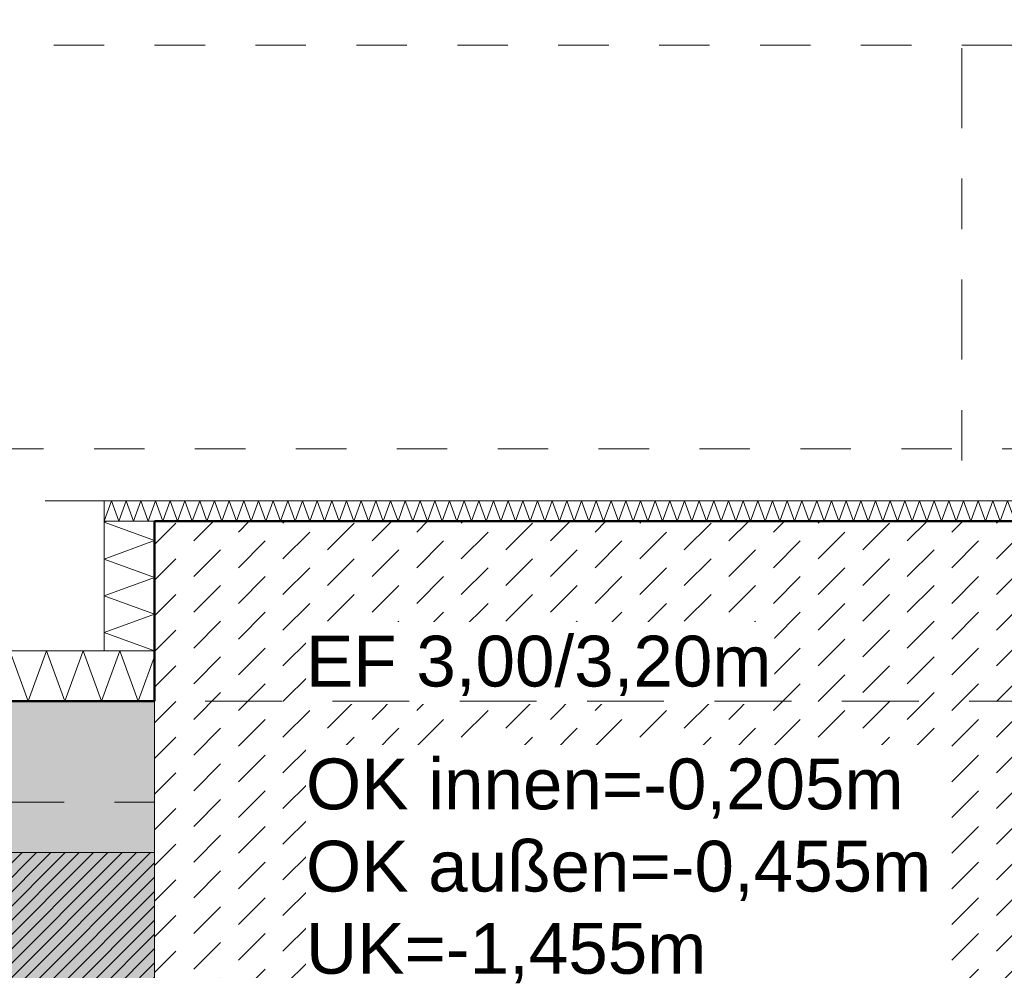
# Model space of a CAD drawing. Header units: metres. Extents: x -273 to 6, y -183 to 13.
# Tile 147 of 256: x -124.09 to -122.14, y -0.78 to 1.1. Entities that reach past the tile are written whole.
import ezdxf

# ---------------------------------------------------------------- set-up
doc = ezdxf.new("R2010")
doc.units = ezdxf.units.M
doc.header["$LTSCALE"] = 0.05
doc.header["$PDMODE"] = 1
doc.header["$PDSIZE"] = -2
for name, pattern in [('ISO-02 Strichlinie', [3.81, 3.048, -0.762]), ('ISO-03 Gestrichelt mit Abstand-3', [1.524, 0.6096, -0.9144]), ('Linienart-53', [5.291531, 3.175, -1.058062, 0.352704, -0.705764]), ('Linienart-Gestrichelt mit Abstand', [6, 4, -2])]:
    doc.linetypes.add(name, pattern=pattern)
doc.layers.get('0').update_dxf_attribs({"lineweight": 25})
for name, color, linetype, lineweight, true_color in [('00 -Bauelemente -Beton unbewehrt', 7, 'Continuous', 9, 0xf7e06e), ('00 -Bauelemente -Dämmung innen', 7, 'Continuous', 9, 0xff7fe6), ('30 -32 Gründung- 2 Flachgründungen u. Bodenplatten', 7, 'Continuous', 9, 0xff6633), ('30 -32 Gründung-4 Frostschürze', 7, 'Continuous', 9, 0x66aaff), ('70 -72 Beschriftung- 1 Beschriftung allgemein', 7, 'Continuous', 9, 0xff6633), ('70 -76 Bemaßung- 2 Allgemein', 7, 'Continuous', 5, 0x6666cc)]:
    doc.layers.add(name, color=color, linetype=linetype, lineweight=lineweight, true_color=true_color)
for name, color, linetype, lineweight in [('30 -35 Decken- 2 Beläge- Dämmung', 7, 'Continuous', 9), ('70 -71 Achsen- 1 Gebäudeachsen', 7, 'Linienart-53', 18), ('Keine', 7, 'Continuous', 9)]:
    doc.layers.add(name, color=color, linetype=linetype, lineweight=lineweight)
doc.styles.add('Arial', font='arial.ttf')
doc.dimstyles.new('k+k_klein', dxfattribs={"dimtxt": 0.100689, "dimasz": 0.05302, "dimexe": 0.05, "dimexo": 0.15, "dimgap": 0.005, "dimtad": 1, "dimdec": 3, "dimtxsty": 'Arial', "dimblk": 'VW_SLASH-2', "dimblk1": 'VW_SLASH-2', "dimblk2": 'VW_SLASH-2', "dimcen": 0, "dimdle": 0.025, "dimadec": 3, "dimazin": 0, "dimtfac": 0.75, "dimtdec": 3, "dimtix": 1, "dimtmove": 0, "dimatfit": 0, "dimldrblk": 'VW_FILLEDARROW', "dimfxl": 0.1, "dimfxlon": 1, "dimfrac": 2, "dimtolj": 1, "dimarcsym": 0})

# ---------------------------------------------------------------- blocks, each defined once
blk = doc.blocks.new('_Achsen (3D)')
at = {"layer": '70 -71 Achsen- 1 Gebäudeachsen', "transparency": 33554687}
for p, q in [((-122.221, 3.8), (-122.221, -46.172)), ((-179.668, -0.447), (3.826, -0.447))]:
    blk.add_line(p, q, dxfattribs=at)
blk = doc.blocks.new('Gruppe-164')
at = {"color": 255, "linetype": 'Continuous', "lineweight": 5}
blk.add_wipeout([(-128.221, -0.247), (-123.821, -0.247), (-123.821, -0.147), (-128.221, -0.147)], dxfattribs=at).dxf.layer = '00 -Bauelemente -Dämmung innen'
blk = doc.blocks.new('Gruppe-165')
at = {"layer": '00 -Bauelemente -Dämmung innen', "color": 7, "transparency": 33554687, "flags": 128}
blk.add_lwpolyline([(-124.1081, -0.147), (-124.0717, -0.247), (-124.0353, -0.147), (-123.9989, -0.247), (-123.9625, -0.147), (-123.9262, -0.247), (-123.8898, -0.147), (-123.8534, -0.247), (-123.821, -0.1581)], dxfattribs=at)
blk = doc.blocks.new('Gruppe-167')
at = {"layer": '00 -Bauelemente -Dämmung innen', "color": 7, "linetype": 'Continuous', "lineweight": 9, "transparency": 33554687}
blk.add_line((-123.821, -0.247), (-123.821, -0.147), dxfattribs=at)
blk = doc.blocks.new('Gruppe-168')
at = {"color": 7, "transparency": 33554687}
blk.add_blockref('Gruppe-167', (0, 0), dxfattribs=at)
blk = doc.blocks.new('Gruppe-169')
at = {"layer": '00 -Bauelemente -Dämmung innen', "color": 7, "linetype": 'Continuous', "lineweight": 9, "transparency": 33554687}
blk.add_line((-123.821, -0.147), (-128.221, -0.147), dxfattribs=at)
blk = doc.blocks.new('Gruppe-170')
at = {"layer": '00 -Bauelemente -Dämmung innen', "color": 7, "linetype": 'Continuous', "lineweight": 9, "transparency": 33554687}
blk.add_line((-128.221, -0.247), (-123.821, -0.247), dxfattribs=at)
blk = doc.blocks.new('Gruppe-171')
at = {"color": 7, "transparency": 33554687}
for name in ['Gruppe-169', 'Gruppe-170']:
    blk.add_blockref(name, (0, 0), dxfattribs=at)
blk = doc.blocks.new('Gruppe-172')
at = {"layer": '00 -Bauelemente -Dämmung innen', "color": 7}
blk.add_blockref('Gruppe-164', (0, 0), dxfattribs=at)
at = {"color": 7, "transparency": 33554687}
for name in ['Gruppe-168', 'Gruppe-171']:
    blk.add_blockref(name, (0, 0), dxfattribs=at)
at = {"layer": '00 -Bauelemente -Dämmung innen', "color": 7, "transparency": 33554687}
blk.add_blockref('Gruppe-165', (0, 0), dxfattribs=at)
blk = doc.blocks.new('Gruppe-173')
at = {"layer": '00 -Bauelemente -Dämmung innen', "color": 7, "transparency": 33554687}
blk.add_blockref('Gruppe-172', (0, 0), dxfattribs=at)
at = {"layer": '00 -Bauelemente -Dämmung innen', "color": 0, "flags": 1}
for tag in ['prm0_value', 'prm1_value', 'prm2_value', 'prm3_value', 'prm4_value', 'prm5_value', 'prm6_value', 'IFC_UUID', 'instanceID', 'prm0_name', 'prm0_type', 'prm1_name', 'prm1_type', 'prm2_name', 'prm2_type', 'prm3_name', 'prm3_type', 'prm4_name', 'prm4_type', 'prm5_name', 'prm5_type', 'prm6_name', 'prm6_type']:
    blk.add_attdef(tag, (-128.221, -0.247), '', height=0.00018, dxfattribs=at)
blk = doc.blocks.new('Gruppe-864')
at = {"color": 255, "linetype": 'Continuous', "lineweight": 5}
blk.add_wipeout([(-123.821, -0.147), (-123.821, 0.1099), (-123.921, 0.1099), (-123.921, -0.147)], dxfattribs=at).dxf.layer = '00 -Bauelemente -Dämmung innen'
blk = doc.blocks.new('Gruppe-865')
at = {"layer": '00 -Bauelemente -Dämmung innen', "color": 7, "transparency": 33554687, "flags": 128}
blk.add_lwpolyline([(-123.821, -0.147), (-123.921, -0.1106), (-123.821, -0.0742), (-123.921, -0.0379), (-123.821, -0.0015), (-123.921, 0.0349), (-123.821, 0.0713), (-123.921, 0.1077), (-123.9151, 0.1099)], dxfattribs=at)
blk = doc.blocks.new('Gruppe-866')
at = {"layer": '00 -Bauelemente -Dämmung innen', "color": 7, "linetype": 'Continuous', "lineweight": 9, "transparency": 33554687}
blk.add_line((-123.921, -0.147), (-123.821, -0.147), dxfattribs=at)
blk = doc.blocks.new('Gruppe-867')
at = {"layer": '00 -Bauelemente -Dämmung innen', "color": 7, "linetype": 'Continuous', "lineweight": 9, "transparency": 33554687}
blk.add_line((-123.821, 0.1099), (-123.921, 0.1099), dxfattribs=at)
blk = doc.blocks.new('Gruppe-868')
at = {"color": 7, "transparency": 33554687}
for name in ['Gruppe-867', 'Gruppe-866']:
    blk.add_blockref(name, (0, 0), dxfattribs=at)
blk = doc.blocks.new('Gruppe-869')
at = {"layer": '00 -Bauelemente -Dämmung innen', "color": 7, "linetype": 'Continuous', "lineweight": 9, "transparency": 33554687}
blk.add_line((-123.921, 0.1099), (-123.921, -0.147), dxfattribs=at)
blk = doc.blocks.new('Gruppe-870')
at = {"layer": '00 -Bauelemente -Dämmung innen', "color": 7, "linetype": 'Continuous', "lineweight": 9, "transparency": 33554687}
blk.add_line((-123.821, -0.147), (-123.821, 0.1099), dxfattribs=at)
blk = doc.blocks.new('Gruppe-871')
at = {"color": 7, "transparency": 33554687}
for name in ['Gruppe-869', 'Gruppe-870']:
    blk.add_blockref(name, (0, 0), dxfattribs=at)
blk = doc.blocks.new('Gruppe-872')
at = {"layer": '00 -Bauelemente -Dämmung innen', "color": 7}
blk.add_blockref('Gruppe-864', (0, 0), dxfattribs=at)
at = {"color": 7, "transparency": 33554687}
for name in ['Gruppe-868', 'Gruppe-871']:
    blk.add_blockref(name, (0, 0), dxfattribs=at)
at = {"layer": '00 -Bauelemente -Dämmung innen', "color": 7, "transparency": 33554687}
blk.add_blockref('Gruppe-865', (0, 0), dxfattribs=at)
blk = doc.blocks.new('Gruppe-873')
at = {"layer": '00 -Bauelemente -Dämmung innen', "color": 7, "transparency": 33554687}
blk.add_blockref('Gruppe-872', (0, 0), dxfattribs=at)
at = {"layer": '00 -Bauelemente -Dämmung innen', "color": 0, "flags": 1}
for tag in ['prm0_value', 'prm1_value', 'prm2_value', 'prm3_value', 'prm4_value', 'prm5_value', 'prm6_value', 'IFC_UUID', 'instanceID', 'prm0_name', 'prm0_type', 'prm1_name', 'prm1_type', 'prm2_name', 'prm2_type', 'prm3_name', 'prm3_type', 'prm4_name', 'prm4_type', 'prm5_name', 'prm5_type', 'prm6_name', 'prm6_type']:
    blk.add_attdef(tag, (-123.921, -0.147), '', height=0.00018, dxfattribs=at)
blk = doc.blocks.new('Gruppe-874')
at = {"color": 255, "linetype": 'Continuous', "lineweight": 5}
blk.add_wipeout([(-123.921, 0.1099), (-120.621, 0.1099), (-120.621, 0.1499), (-123.921, 0.1499)], dxfattribs=at).dxf.layer = '00 -Bauelemente -Dämmung innen'
blk = doc.blocks.new('Gruppe-875')
at = {"layer": '00 -Bauelemente -Dämmung innen', "color": 7, "transparency": 33554687, "flags": 128}
blk.add_lwpolyline([(-123.921, 0.1099), (-123.9064, 0.1499), (-123.8919, 0.1099), (-123.8773, 0.1499), (-123.8628, 0.1099), (-123.8482, 0.1499), (-123.8336, 0.1099), (-123.8191, 0.1499), (-123.8045, 0.1099), (-123.79, 0.1499), (-123.7754, 0.1099), (-123.7609, 0.1499), (-123.7463, 0.1099), (-123.7317, 0.1499), (-123.7172, 0.1099), (-123.7026, 0.1499), (-123.6881, 0.1099), (-123.6735, 0.1499), (-123.6589, 0.1099), (-123.6444, 0.1499), (-123.6298, 0.1099), (-123.6153, 0.1499), (-123.6007, 0.1099), (-123.5861, 0.1499), (-123.5716, 0.1099), (-123.557, 0.1499), (-123.5425, 0.1099), (-123.5279, 0.1499), (-123.5134, 0.1099), (-123.4988, 0.1499), (-123.4842, 0.1099), (-123.4697, 0.1499), (-123.4551, 0.1099), (-123.4406, 0.1499), (-123.426, 0.1099), (-123.4114, 0.1499), (-123.3969, 0.1099), (-123.3823, 0.1499), (-123.3678, 0.1099), (-123.3532, 0.1499), (-123.3386, 0.1099), (-123.3241, 0.1499), (-123.3095, 0.1099), (-123.295, 0.1499), (-123.2804, 0.1099), (-123.2659, 0.1499), (-123.2513, 0.1099), (-123.2367, 0.1499), (-123.2222, 0.1099), (-123.2076, 0.1499), (-123.1931, 0.1099), (-123.1785, 0.1499), (-123.1639, 0.1099), (-123.1494, 0.1499), (-123.1348, 0.1099), (-123.1203, 0.1499), (-123.1057, 0.1099), (-123.0911, 0.1499), (-123.0766, 0.1099), (-123.062, 0.1499), (-123.0475, 0.1099), (-123.0329, 0.1499), (-123.0184, 0.1099), (-123.0038, 0.1499), (-122.9892, 0.1099), (-122.9747, 0.1499), (-122.9601, 0.1099), (-122.9456, 0.1499), (-122.931, 0.1099), (-122.9164, 0.1499), (-122.9019, 0.1099), (-122.8873, 0.1499), (-122.8728, 0.1099), (-122.8582, 0.1499), (-122.8436, 0.1099), (-122.8291, 0.1499), (-122.8145, 0.1099), (-122.8, 0.1499), (-122.7854, 0.1099), (-122.7709, 0.1499), (-122.7563, 0.1099), (-122.7417, 0.1499), (-122.7272, 0.1099), (-122.7126, 0.1499), (-122.6981, 0.1099), (-122.6835, 0.1499), (-122.6689, 0.1099), (-122.6544, 0.1499), (-122.6398, 0.1099), (-122.6253, 0.1499), (-122.6107, 0.1099), (-122.5961, 0.1499), (-122.5816, 0.1099), (-122.567, 0.1499), (-122.5525, 0.1099), (-122.5379, 0.1499), (-122.5234, 0.1099), (-122.5088, 0.1499), (-122.4942, 0.1099), (-122.4797, 0.1499), (-122.4651, 0.1099), (-122.4506, 0.1499), (-122.436, 0.1099), (-122.4214, 0.1499), (-122.4069, 0.1099), (-122.3923, 0.1499), (-122.3778, 0.1099), (-122.3632, 0.1499), (-122.3486, 0.1099), (-122.3341, 0.1499), (-122.3195, 0.1099), (-122.305, 0.1499), (-122.2904, 0.1099), (-122.2759, 0.1499), (-122.2613, 0.1099), (-122.2467, 0.1499), (-122.2322, 0.1099), (-122.2176, 0.1499), (-122.2031, 0.1099), (-122.1885, 0.1499), (-122.1739, 0.1099), (-122.1594, 0.1499), (-122.1448, 0.1099), (-122.1303, 0.1499), (-122.1157, 0.1099), (-122.1011, 0.1499), (-122.0866, 0.1099), (-122.072, 0.1499), (-122.0575, 0.1099), (-122.0429, 0.1499), (-122.0284, 0.1099), (-122.0138, 0.1499), (-121.9992, 0.1099), (-121.9847, 0.1499), (-121.9701, 0.1099), (-121.9556, 0.1499), (-121.941, 0.1099), (-121.9264, 0.1499), (-121.9119, 0.1099), (-121.8973, 0.1499), (-121.8828, 0.1099), (-121.8682, 0.1499), (-121.8536, 0.1099), (-121.8391, 0.1499), (-121.8245, 0.1099), (-121.81, 0.1499), (-121.7954, 0.1099), (-121.7809, 0.1499), (-121.7663, 0.1099), (-121.7517, 0.1499), (-121.7372, 0.1099), (-121.7226, 0.1499), (-121.7081, 0.1099), (-121.6935, 0.1499), (-121.6789, 0.1099), (-121.6644, 0.1499), (-121.6498, 0.1099), (-121.6353, 0.1499), (-121.6207, 0.1099), (-121.6061, 0.1499), (-121.5916, 0.1099), (-121.577, 0.1499), (-121.5625, 0.1099), (-121.5479, 0.1499), (-121.5334, 0.1099), (-121.5188, 0.1499), (-121.5042, 0.1099), (-121.4897, 0.1499), (-121.4751, 0.1099), (-121.4606, 0.1499), (-121.446, 0.1099), (-121.4314, 0.1499), (-121.4169, 0.1099), (-121.4023, 0.1499), (-121.3878, 0.1099), (-121.3732, 0.1499), (-121.3586, 0.1099), (-121.3441, 0.1499), (-121.3295, 0.1099), (-121.315, 0.1499), (-121.3004, 0.1099), (-121.2859, 0.1499), (-121.2713, 0.1099), (-121.2567, 0.1499), (-121.2422, 0.1099), (-121.2276, 0.1499), (-121.2131, 0.1099), (-121.1985, 0.1499), (-121.1839, 0.1099), (-121.1694, 0.1499), (-121.1548, 0.1099), (-121.1403, 0.1499), (-121.1257, 0.1099), (-121.1111, 0.1499), (-121.0966, 0.1099), (-121.082, 0.1499), (-121.0675, 0.1099), (-121.0529, 0.1499), (-121.0384, 0.1099), (-121.0238, 0.1499), (-121.0092, 0.1099), (-120.9947, 0.1499), (-120.9801, 0.1099), (-120.9656, 0.1499), (-120.951, 0.1099), (-120.9364, 0.1499), (-120.9219, 0.1099), (-120.9073, 0.1499), (-120.8928, 0.1099), (-120.8782, 0.1499), (-120.8636, 0.1099), (-120.8491, 0.1499), (-120.8345, 0.1099), (-120.82, 0.1499), (-120.8054, 0.1099), (-120.7909, 0.1499), (-120.7763, 0.1099), (-120.7617, 0.1499), (-120.7472, 0.1099), (-120.7326, 0.1499), (-120.7181, 0.1099), (-120.7035, 0.1499), (-120.6889, 0.1099), (-120.6744, 0.1499), (-120.6598, 0.1099), (-120.6453, 0.1499), (-120.6307, 0.1099), (-120.621, 0.1366)], dxfattribs=at)
blk = doc.blocks.new('Gruppe-876')
at = {"layer": '00 -Bauelemente -Dämmung innen', "color": 7, "linetype": 'Continuous', "lineweight": 9, "transparency": 33554687}
blk.add_line((-123.921, 0.1499), (-123.921, 0.1099), dxfattribs=at)
blk = doc.blocks.new('Gruppe-877')
at = {"layer": '00 -Bauelemente -Dämmung innen', "color": 7, "linetype": 'Continuous', "lineweight": 9, "transparency": 33554687}
blk.add_line((-120.621, 0.1099), (-120.621, 0.1499), dxfattribs=at)
blk = doc.blocks.new('Gruppe-878')
at = {"color": 7, "transparency": 33554687}
for name in ['Gruppe-876', 'Gruppe-877']:
    blk.add_blockref(name, (0, 0), dxfattribs=at)
blk = doc.blocks.new('Gruppe-879')
at = {"layer": '00 -Bauelemente -Dämmung innen', "color": 7, "linetype": 'Continuous', "lineweight": 9, "transparency": 33554687}
blk.add_line((-120.621, 0.1499), (-123.921, 0.1499), dxfattribs=at)
blk = doc.blocks.new('Gruppe-880')
at = {"layer": '00 -Bauelemente -Dämmung innen', "color": 7, "linetype": 'Continuous', "lineweight": 9, "transparency": 33554687}
blk.add_line((-123.921, 0.1099), (-120.621, 0.1099), dxfattribs=at)
blk = doc.blocks.new('Gruppe-881')
at = {"color": 7, "transparency": 33554687}
for name in ['Gruppe-879', 'Gruppe-880']:
    blk.add_blockref(name, (0, 0), dxfattribs=at)
blk = doc.blocks.new('Gruppe-882')
at = {"layer": '00 -Bauelemente -Dämmung innen', "color": 7}
blk.add_blockref('Gruppe-874', (0, 0), dxfattribs=at)
at = {"color": 7, "transparency": 33554687}
for name in ['Gruppe-878', 'Gruppe-881']:
    blk.add_blockref(name, (0, 0), dxfattribs=at)
at = {"layer": '00 -Bauelemente -Dämmung innen', "color": 7, "transparency": 33554687}
blk.add_blockref('Gruppe-875', (0, 0), dxfattribs=at)
blk = doc.blocks.new('Gruppe-883')
at = {"layer": '00 -Bauelemente -Dämmung innen', "color": 7, "transparency": 33554687}
blk.add_blockref('Gruppe-882', (0, 0), dxfattribs=at)
at = {"layer": '00 -Bauelemente -Dämmung innen', "color": 0, "flags": 1}
for tag in ['IFC_UUID', 'instanceID', 'prm0_name', 'prm0_type', 'prm0_value', 'prm1_name', 'prm1_type', 'prm1_value', 'prm2_name', 'prm2_type', 'prm2_value', 'prm3_name', 'prm3_type', 'prm3_value', 'prm4_name', 'prm4_type', 'prm4_value', 'prm5_name', 'prm5_type', 'prm5_value', 'prm6_name', 'prm6_type', 'prm6_value']:
    blk.add_attdef(tag, (-123.921, 0.1099), '', height=0.00018, dxfattribs=at)
blk = doc.blocks.new('Gruppe-2131')
at = {"layer": '30 -32 Gründung- 2 Flachgründungen u. Bodenplatten', "flags": 128}
blk.add_lwpolyline([(-123.821, 0.1099), (-120.621, 0.1099), (-120.621, -2.8901), (-123.821, -2.8901)], close=True, dxfattribs=at)
at = {"color": 255}
for points in [[(-123.521, -0.2524), (-122.5926, -0.2524), (-122.5926, -0.0901), (-123.521, -0.0901)], [(-123.521, -0.8204), (-122.2749, -0.8204), (-122.2749, -0.3335), (-123.521, -0.3335)]]:
    blk.add_wipeout(points, dxfattribs=at).dxf.layer = '70 -72 Beschriftung- 1 Beschriftung allgemein'
at = {"layer": '70 -72 Beschriftung- 1 Beschriftung allgemein', "char_height": 0.100689, "attachment_point": 1, "line_spacing_factor": 0.970891, "style": 'Arial'}
for s, insert in [('EF 3,00/3,20m', (-123.521, -0.1171)), ('OK innen=-0,205m\\POK außen=-0,455m\\PUK=-1,455m', (-123.521, -0.3605))]:
    blk.add_mtext(s, dxfattribs=dict(at, insert=insert))
blk = doc.blocks.new('Gruppe-2490')
at = {"layer": 'Keine', "color": 7, "linetype": 'ISO-03 Gestrichelt mit Abstand-3', "lineweight": 9, "flags": 128}
blk.add_lwpolyline([(-106.641, 0.253), (-142.131, 0.253), (-142.131, 1.053), (-106.641, 1.053)], close=True, dxfattribs=at)
blk.add_lwpolyline([(-106.641, 0.253), (-142.131, 0.253), (-142.131, 1.053), (-106.641, 1.053)], close=True, dxfattribs=at)
blk = doc.blocks.new('_FU_2D LP5 (2D)')
at = {"color": 255}
blk.add_wipeout([(-123.82099996, 0.10989813), (-120.62099996, 0.10989813), (-120.62099996, -2.89010187), (-123.82099996, -2.89010187)], dxfattribs=at).dxf.layer = '00 -Bauelemente -Beton unbewehrt'
at = {"layer": '00 -Bauelemente -Beton unbewehrt', "linetype": 'Continuous', "lineweight": 9}
h = blk.add_hatch(dxfattribs=at)
h.set_pattern_fill('Unbew_ Beton1 1mm SRF', style=0, pattern_type=2)
h.set_pattern_definition([(45, (0, 0), (0.088388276, 0.01767774), [0.075, -0.05])])
h.paths.add_polyline_path([(-123.82099996, 0.10989813), (-120.62099996, 0.10989813), (-120.62099996, -2.89010187), (-123.82099996, -2.89010187)])
at = {"layer": '30 -35 Decken- 2 Beläge- Dämmung', "linetype": 'Continuous', "lineweight": 18, "true_color": 0xd9d9d9}
h = blk.add_hatch(dxfattribs=at)
h.set_pattern_fill('Schraffur grau', color=254, style=0, pattern_type=2)
h.set_pattern_definition([(45, (-131.188402, -6.746944), (0.014142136, -0.014142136), [])])
h.paths.add_polyline_path([(-149.17086327, -2.24704198), (-150.87086327, -2.24704198), (-150.87086327, -0.54704198), (-151.02099996, -0.54704198), (-151.02099996, -2.89011624), (-154.22099996, -2.89011624), (-154.22099996, -0.54704198), (-159.62099996, -0.54704198), (-159.62099996, -5.54704198), (-119.72099996, -5.54704198), (-119.72099996, -10.21204198), (-100.02099996, -10.21204198), (-100.02099996, -7.44704198), (-101.74599996, -7.44704198), (-101.74599996, -5.21204198), (-114.72099996, -5.21204198), (-114.72099996, -2.89009828), (-116.22099996, -2.89009828), (-116.22099996, -0.54704198), (-120.62099996, -0.54704198), (-120.62099996, -2.89010187), (-123.82099996, -2.89010187), (-123.82099996, -0.54704198), (-128.22099996, -0.54704198), (-128.22099996, -2.89010187), (-131.42099996, -2.89010187), (-131.42099996, -0.54704198), (-135.82099996, -0.54704198), (-135.82099996, -2.89010187), (-139.02099996, -2.89010187), (-139.02099996, -0.54704198), (-143.42099996, -0.54704198), (-143.42099996, -2.89011265), (-146.62099996, -2.89011265), (-146.62099996, -0.54704198), (-149.17086327, -0.54704198)])
h.paths.add_polyline_path([(-105.92099996, -8.27204198), (-108.12099996, -8.27204198), (-108.12099996, -6.07204198), (-105.92099996, -6.07204198)])
h.paths.add_polyline_path([(-113.52099996, -8.27204198), (-115.72099996, -8.27204198), (-115.72099996, -6.07204198), (-113.52099996, -6.07204198)])
at = {"layer": 'Keine', "linetype": 'Continuous', "lineweight": 0, "transparency": 33554511}
h = blk.add_hatch(color=43, dxfattribs=at)
h.paths.add_polyline_path([(-131.42099996, -0.54704198), (-135.82099996, -0.54704198), (-135.82099996, -2.89010187), (-139.02099996, -2.89010187), (-139.02099996, -0.54704198), (-143.42099996, -0.54704198), (-143.42099996, -2.89011265), (-146.62099996, -2.89011265), (-146.62099996, -0.54704198), (-149.17086327, -0.54704198), (-149.17086327, -2.24704198), (-151.02099996, -2.24704198), (-151.02099996, -2.89011624), (-154.22099996, -2.89011624), (-154.22099996, -0.54704198), (-159.62099996, -0.54704198), (-159.62099996, -9.29704198), (-161.89599996, -9.29704198), (-161.89599996, -8.97204198), (-164.29599996, -8.97204198), (-164.29599996, -8.89704198), (-167.04599996, -8.89704198), (-167.04599996, -9.47204198), (-168.59599996, -9.47204198), (-168.59599996, -8.79704198), (-174.32099996, -8.79704198), (-174.32099996, -9.79704198), (-175.32099996, -9.79704198), (-175.32099996, -11.09704198), (-160.82099996, -11.09704198), (-160.82099996, -10.94704198), (-100.02099996, -10.94704198), (-100.02099996, -7.44704198), (-101.74599996, -7.44704198), (-101.74599996, -5.21204198), (-114.72099996, -5.21204198), (-114.72099996, -2.89009828), (-116.22099996, -2.89009828), (-116.22099996, -0.54704198), (-120.62099996, -0.54704198), (-120.62099996, -2.89010187), (-123.82099996, -2.89010187), (-123.82099996, -0.54704198), (-128.22099996, -0.54704198), (-128.22099996, -2.89010187), (-131.42099996, -2.89010187)])
h.paths.add_polyline_path([(-153.72099996, -6.07204198), (-151.52099996, -6.07204198), (-151.52099996, -8.27204198), (-153.72099996, -8.27204198)])
h.paths.add_polyline_path([(-143.92099996, -8.27204198), (-146.12099996, -8.27204198), (-146.12099996, -6.07204198), (-143.92099996, -6.07204198)])
h.paths.add_polyline_path([(-128.72099996, -8.27204198), (-130.92099996, -8.27204198), (-130.92099996, -6.07204198), (-128.72099996, -6.07204198)])
h.paths.add_polyline_path([(-113.52099996, -8.27204198), (-115.72099996, -8.27204198), (-115.72099996, -6.07204198), (-113.52099996, -6.07204198)])
h.paths.add_polyline_path([(-108.12099996, -6.07204198), (-105.92099996, -6.07204198), (-105.92099996, -8.27204198), (-108.12099996, -8.27204198)])
h.paths.add_polyline_path([(-123.32099996, -6.07204198), (-121.12099996, -6.07204198), (-121.12099996, -8.27204198), (-123.32099996, -8.27204198)])
h.paths.add_polyline_path([(-138.52099996, -6.07204198), (-136.32099996, -6.07204198), (-136.32099996, -8.27204198), (-138.52099996, -8.27204198)])
at = {"layer": '00 -Bauelemente -Beton unbewehrt', "flags": 128}
blk.add_lwpolyline([(-123.82099996, 0.10989813), (-120.62099996, 0.10989813), (-120.62099996, -2.89010187), (-123.82099996, -2.89010187)], close=True, dxfattribs=at)
at = {"layer": '30 -35 Decken- 2 Beläge- Dämmung', "flags": 128}
blk.add_lwpolyline([(-159.62099996, -5.54704198), (-119.72099996, -5.54704198), (-119.72099996, -10.21204198), (-100.02099996, -10.21204198), (-100.02099996, -7.44704198), (-101.74599996, -7.44704198), (-101.74599996, -5.21204198), (-114.72099996, -5.21204198), (-114.72099996, -2.89009828), (-116.22099996, -2.89009828), (-116.22099996, -0.54704198), (-120.62099996, -0.54704198), (-120.62099996, -2.89010187), (-123.82099996, -2.89010187), (-123.82099996, -0.54704198), (-128.22099996, -0.54704198), (-128.22099996, -2.89010187), (-131.42099996, -2.89010187), (-131.42099996, -0.54704198), (-135.82099996, -0.54704198)], dxfattribs=at)
at = {"layer": 'Keine', "flags": 128}
blk.add_lwpolyline([(-160.82099996, -10.94704198), (-100.02099996, -10.94704198), (-100.02099996, -7.44704198), (-101.74599996, -7.44704198), (-101.74599996, -5.21204198), (-114.72099996, -5.21204198), (-114.72099996, -2.89009828), (-116.22099996, -2.89009828), (-116.22099996, -0.54704198), (-120.62099996, -0.54704198), (-120.62099996, -2.89010187), (-123.82099996, -2.89010187), (-123.82099996, -0.54704198), (-128.22099996, -0.54704198), (-128.22099996, -2.89010187), (-131.42099996, -2.89010187), (-131.42099996, -0.54704198), (-135.82099996, -0.54704198)], dxfattribs=at)
at = {"layer": '00 -Bauelemente -Dämmung innen', "color": 7}
blk.add_blockref('Gruppe-173', (0, 0), dxfattribs=at)
blk.add_blockref('Gruppe-873', (0, 0), dxfattribs=at)
blk.add_blockref('Gruppe-883', (0, 0), dxfattribs=at)
at = {"layer": 'Keine', "color": 1, "linetype": 'Linienart-Gestrichelt mit Abstand', "lineweight": 9, "true_color": 0xff0000, "flags": 128}
blk.add_lwpolyline([(6.03999377, -134.70913897), (4.10766281, -139.37286792), (2.43021044, -143.26963359), (0.229042, -148.18933714), (-1.94395765, -152.85045285), (-2.56993827, -154.15978267), (-4.36668217, -157.84024419, -0.1218666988), (-4.98756345, -158.57331042), (-24.20773646, -172.45584859, 0.2343426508), (-30.81423496, -181.88107792), (-30.81423496, -181.88107792, -0.1382747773), (-50.04185585, -181.32068598), (-50.04185585, -181.32068598), (-63.53399243, -176.93721776), (-98.52806435, -165.50668377), (-148.4236418, -149.2972654), (-209.68205216, -128.62056047), (-249.49758002, -116.74073979), (-271.8563458, -111.07977166), (-272.63374696, -110.30237051), (-272.63374694, -44.20319881), (-268.39909651, 0.15100107), (-267.46628238, 0.15012673), (-197.75478142, 0.14986172), (5.97600004, 0.14995802), (6.00607638, -63.16005056)], format="xyb", close=True, dxfattribs=at)
at = {"layer": '30 -32 Gründung- 2 Flachgründungen u. Bodenplatten', "color": 7}
blk.add_blockref('Gruppe-2131', (0, 0), dxfattribs=at)
at = {"layer": '30 -32 Gründung-4 Frostschürze', "linetype": 'Continuous', "lineweight": 0, "transparency": 33554534}
blk.add_hatch(color=161, dxfattribs=at).paths.add_polyline_path([(-128.22099996, -0.24704198), (-123.82099996, -0.24704198), (-123.82099996, -0.54704198), (-128.22099996, -0.54704198)])
at = {"layer": '30 -32 Gründung- 2 Flachgründungen u. Bodenplatten', "linetype": 'ISO-02 Strichlinie'}
blk.add_line((-123.72099996, -0.24704198), (-120.72099996, -0.24704198), dxfattribs=at)
at = {"layer": '30 -32 Gründung-4 Frostschürze', "flags": 128}
blk.add_lwpolyline([(-128.22099996, -0.24704198), (-123.82099996, -0.24704198), (-123.82099996, -0.54704198), (-128.22099996, -0.54704198)], close=True, dxfattribs=at)
at = {"layer": '70 -72 Beschriftung- 1 Beschriftung allgemein', "color": 7}
blk.add_blockref('Gruppe-2490', (0, 0), dxfattribs=at)
at = {"layer": '70 -72 Beschriftung- 1 Beschriftung allgemein', "color": 103, "lineweight": 50, "true_color": 0x66cc7f, "flags": 128}
blk.add_lwpolyline([(-100.02099996, -4.91204198), (-114.42099996, -4.91204198), (-114.42099996, -2.89009828), (-113.02099996, -2.89009828), (-113.02099996, 0.10990172), (-116.22099996, 0.10990172), (-116.22099996, -0.24704198), (-120.62099996, -0.24704198), (-120.62099996, 0.10989813), (-123.82099996, 0.10989813), (-123.82099996, -0.24704198), (-128.22099996, -0.24704198), (-128.22099996, 0.10989813), (-131.42099996, 0.10989813), (-131.42099996, -0.24704198), (-135.82099996, -0.24704198)], dxfattribs=at)
blk = doc.blocks.new('VW_SLASH-2')
at = {"color": 0, "linetype": 'ByBlock', "lineweight": -2, "transparency": 16777216}
blk.add_line((0.472, 0), (-1, 0), dxfattribs=at)
at = {"color": 0, "lineweight": 5, "transparency": 16777216, "flags": 128}
blk.add_lwpolyline([(0.5, 0.5), (-0.5, -0.5)], dxfattribs=at)
blk = doc.blocks.new('*D2989')
at = {"layer": '70 -76 Bemaßung- 2 Allgemein', "color": 0, "lineweight": -2}
for p, q in [((-123.821, 1.8), (-123.821, 1.95)), ((-122.221, 1.8), (-122.221, 1.95)), ((-122.274, 1.9), (-123.768, 1.9))]:
    blk.add_line(p, q, dxfattribs=at)
at = {"layer": 'Defpoints', "color": 0}
for p in [(-123.821, 1.9), (-122.221, 0.153), (-123.821, -2.8901)]:
    blk.add_point(p, dxfattribs=at)
at = {"layer": '70 -76 Bemaßung- 2 Allgemein', "color": 0, "lineweight": -2, "xscale": 0.05302001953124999, "yscale": 0.05302001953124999, "zscale": 0.05302001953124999, "rotation": 180}
blk.add_blockref('VW_SLASH-2', (-123.821, 1.9), dxfattribs=at)
at = {"layer": '70 -76 Bemaßung- 2 Allgemein', "color": 0, "lineweight": -2, "xscale": 0.05302001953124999, "yscale": 0.05302001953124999, "zscale": 0.05302001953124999}
blk.add_blockref('VW_SLASH-2', (-122.221, 1.9), dxfattribs=at)
at = {"layer": '70 -76 Bemaßung- 2 Allgemein', "color": 0, "insert": (-123.021, 1.9654), "char_height": 0.10069, "attachment_point": 5, "style": 'Arial'}
blk.add_mtext('\\A1;1,60', dxfattribs=at)
blk = doc.blocks.new('VW_FILLEDARROW')
at = {"linetype": 'Continuous', "lineweight": 0, "transparency": 16777216}
blk.add_hatch(color=0, dxfattribs=at).paths.add_polyline_path([(-2.829, 0.758), (0, 0), (-2.829, -0.758)])
at = {"color": 0, "lineweight": 5, "transparency": 16777216, "flags": 128}
blk.add_lwpolyline([(-2.829, 0.758), (0, 0), (-2.829, -0.758)], close=True, dxfattribs=at)
blk = doc.blocks.new('*D2990')
at = {"layer": '70 -76 Bemaßung- 2 Allgemein', "color": 0, "lineweight": -2}
for p, q in [((-122.221, 1.8), (-122.221, 1.95)), ((-120.621, 1.8), (-120.621, 1.95)), ((-120.674, 1.9), (-122.168, 1.9))]:
    blk.add_line(p, q, dxfattribs=at)
at = {"layer": 'Defpoints', "color": 0}
for p in [(-122.221, 1.9), (-122.221, 0.153), (-120.621, -2.8901)]:
    blk.add_point(p, dxfattribs=at)
at = {"layer": '70 -76 Bemaßung- 2 Allgemein', "color": 0, "lineweight": -2, "xscale": 0.05302001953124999, "yscale": 0.05302001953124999, "zscale": 0.05302001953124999}
for p, rotation in [((-122.221, 1.9), 180), ((-120.621, 1.9), 360)]:
    blk.add_blockref('VW_SLASH-2', p, dxfattribs=dict(at, rotation=rotation))
at = {"layer": '70 -76 Bemaßung- 2 Allgemein', "color": 0, "insert": (-121.421, 1.9654), "char_height": 0.10069, "attachment_point": 5, "style": 'Arial'}
blk.add_mtext('\\A1;1,60', dxfattribs=at)
blk = doc.blocks.new('*D3239')
at = {"layer": '70 -76 Bemaßung- 2 Allgemein', "color": 0, "lineweight": -2}
for p, q in [((-128.121, 1.3), (-128.121, 1.45)), ((-123.921, 1.3), (-123.921, 1.45)), ((-123.974, 1.4), (-128.068, 1.4))]:
    blk.add_line(p, q, dxfattribs=at)
at = {"layer": 'Defpoints', "color": 0}
for p in [(-128.121, 1.4), (-128.121, 0.1499), (-123.921, 0.1499)]:
    blk.add_point(p, dxfattribs=at)
at = {"layer": '70 -76 Bemaßung- 2 Allgemein', "color": 0, "lineweight": -2, "xscale": 0.05302001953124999, "yscale": 0.05302001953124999, "zscale": 0.05302001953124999, "rotation": 180}
blk.add_blockref('VW_SLASH-2', (-128.121, 1.4), dxfattribs=at)
at = {"layer": '70 -76 Bemaßung- 2 Allgemein', "color": 0, "lineweight": -2, "xscale": 0.05302001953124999, "yscale": 0.05302001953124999, "zscale": 0.05302001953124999}
blk.add_blockref('VW_SLASH-2', (-123.921, 1.4), dxfattribs=at)
at = {"layer": '70 -76 Bemaßung- 2 Allgemein', "color": 0, "insert": (-126.021, 1.4654), "char_height": 0.10069, "attachment_point": 5, "style": 'Arial'}
blk.add_mtext('\\A1;4,20', dxfattribs=at)
blk = doc.blocks.new('*D3240')
at = {"layer": '70 -76 Bemaßung- 2 Allgemein', "color": 0, "lineweight": -2}
for p, q in [((-123.921, 1.3), (-123.921, 1.45)), ((-123.821, 1.3), (-123.821, 1.45)), ((-123.974, 1.4), (-124.027, 1.4)), ((-123.821, 1.4), (-123.921, 1.4)), ((-123.768, 1.4), (-123.715, 1.4))]:
    blk.add_line(p, q, dxfattribs=at)
at = {"layer": 'Defpoints', "color": 0}
for p in [(-123.921, 1.4), (-123.921, 0.1499), (-123.821, -0.547)]:
    blk.add_point(p, dxfattribs=at)
at = {"layer": '70 -76 Bemaßung- 2 Allgemein', "color": 0, "lineweight": -2, "xscale": 0.05302001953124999, "yscale": 0.05302001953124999, "zscale": 0.05302001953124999}
blk.add_blockref('VW_SLASH-2', (-123.921, 1.4), dxfattribs=at)
at = {"layer": '70 -76 Bemaßung- 2 Allgemein', "color": 0, "lineweight": -2, "xscale": 0.05302001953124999, "yscale": 0.05302001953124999, "zscale": 0.05302001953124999, "rotation": 180}
blk.add_blockref('VW_SLASH-2', (-123.821, 1.4), dxfattribs=at)
at = {"layer": '70 -76 Bemaßung- 2 Allgemein', "color": 0, "insert": (-123.871, 1.5089), "char_height": 0.10069, "attachment_point": 5, "style": 'Arial'}
blk.add_mtext('\\A1;10', dxfattribs=at)
blk = doc.blocks.new('*D3241')
at = {"layer": '70 -76 Bemaßung- 2 Allgemein', "color": 0, "lineweight": -2}
for p, q in [((-123.821, 1.3), (-123.821, 1.45)), ((-122.221, 1.3), (-122.221, 1.45)), ((-122.274, 1.4), (-123.768, 1.4))]:
    blk.add_line(p, q, dxfattribs=at)
at = {"layer": 'Defpoints', "color": 0}
for p in [(-123.821, 1.4), (-122.221, 0.153), (-123.821, -0.547)]:
    blk.add_point(p, dxfattribs=at)
at = {"layer": '70 -76 Bemaßung- 2 Allgemein', "color": 0, "lineweight": -2, "xscale": 0.05302001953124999, "yscale": 0.05302001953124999, "zscale": 0.05302001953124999, "rotation": 180}
blk.add_blockref('VW_SLASH-2', (-123.821, 1.4), dxfattribs=at)
at = {"layer": '70 -76 Bemaßung- 2 Allgemein', "color": 0, "lineweight": -2, "xscale": 0.05302001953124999, "yscale": 0.05302001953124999, "zscale": 0.05302001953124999}
blk.add_blockref('VW_SLASH-2', (-122.221, 1.4), dxfattribs=at)
at = {"layer": '70 -76 Bemaßung- 2 Allgemein', "color": 0, "insert": (-123.021, 1.4654), "char_height": 0.10069, "attachment_point": 5, "style": 'Arial'}
blk.add_mtext('\\A1;1,60', dxfattribs=at)
blk = doc.blocks.new('*D3242')
at = {"layer": '70 -76 Bemaßung- 2 Allgemein', "color": 0, "lineweight": -2}
for p, q in [((-122.221, 1.3), (-122.221, 1.45)), ((-120.621, 1.3), (-120.621, 1.45)), ((-120.674, 1.4), (-122.168, 1.4))]:
    blk.add_line(p, q, dxfattribs=at)
at = {"layer": 'Defpoints', "color": 0}
for p in [(-122.221, 1.4), (-122.221, 0.153), (-120.621, -2.8901)]:
    blk.add_point(p, dxfattribs=at)
at = {"layer": '70 -76 Bemaßung- 2 Allgemein', "color": 0, "lineweight": -2, "xscale": 0.05302001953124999, "yscale": 0.05302001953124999, "zscale": 0.05302001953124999}
for p, rotation in [((-122.221, 1.4), 180), ((-120.621, 1.4), 360)]:
    blk.add_blockref('VW_SLASH-2', p, dxfattribs=dict(at, rotation=rotation))
at = {"layer": '70 -76 Bemaßung- 2 Allgemein', "color": 0, "insert": (-121.421, 1.4654), "char_height": 0.10069, "attachment_point": 5, "style": 'Arial'}
blk.add_mtext('\\A1;1,60', dxfattribs=at)
blk = doc.blocks.new('Gruppe-2789')
at = {"layer": '70 -76 Bemaßung- 2 Allgemein'}
for base, p1, p2, picture, middle in [((-123.82099996, 1.89995802), (-122.22099996, 0.15295802), (-123.82099996, -2.89010187), '*D2989', (-123.02099996, 1.96542156)), ((-122.22099996, 1.89995802), (-120.62099996, -2.89010187), (-122.22099996, 0.15295802), '*D2990', (-121.42099996, 1.96542156))]:
    dim = blk.add_linear_dim(base=base, p1=p1, p2=p2, text='1,60', dimstyle='k+k_klein', override={"dimtxt": 0.100689, "dimgap": 0.005, "dimdec": 8, "dimpost": '<>', "dimtxsty": 'Arial', "dimtmove": 2}, dxfattribs=at)
    dim.commit()
    dim.dimension.update_dxf_attribs({"geometry": picture, "text_midpoint": middle})
blk = doc.blocks.new('Gruppe-2794')
at = {"layer": '70 -76 Bemaßung- 2 Allgemein'}
for base, p1, p2, text, override, picture, middle in [((-123.92099996, 1.39995802), (-123.82099996, -0.54704198), (-123.92099996, 0.14989813), '10', {"dimtxt": 0.100689, "dimgap": 0.005, "dimdec": 8, "dimpost": '<>', "dimtxsty": 'Arial', "dimtix": 0, "dimtmove": 2}, '*D3240', (-123.87099996, 1.50885958)), ((-128.12099996, 1.39995802), (-123.92099996, 0.14989813), (-128.12099996, 0.14989454), '4,20', {"dimtxt": 0.100689, "dimgap": 0.005, "dimdec": 8, "dimpost": '<>', "dimtxsty": 'Arial', "dimtmove": 2}, '*D3239', (-126.02099996, 1.46542156)), ((-123.82099996, 1.39995802), (-122.22099996, 0.15295802), (-123.82099996, -0.54704198), '1,60', {"dimtxt": 0.100689, "dimgap": 0.005, "dimdec": 8, "dimpost": '<>', "dimtxsty": 'Arial', "dimtmove": 2}, '*D3241', (-123.02099996, 1.46542156)), ((-122.22099996, 1.39995802), (-120.62099996, -2.89010187), (-122.22099996, 0.15295802), '1,60', {"dimtxt": 0.100689, "dimgap": 0.005, "dimdec": 8, "dimpost": '<>', "dimtxsty": 'Arial', "dimtmove": 2}, '*D3242', (-121.42099996, 1.46542156))]:
    dim = blk.add_linear_dim(base=base, p1=p1, p2=p2, text=text, dimstyle='k+k_klein', override=override, dxfattribs=at)
    dim.commit()
    dim.dimension.update_dxf_attribs({"geometry": picture, "text_midpoint": middle})
blk = doc.blocks.new('_FU_2D Bemaßung_ Beschriftung (3D)')
at = {"layer": '70 -76 Bemaßung- 2 Allgemein'}
for name in ['Gruppe-2789', 'Gruppe-2794']:
    blk.add_blockref(name, (0, 0), dxfattribs=at)

msp = doc.modelspace()

# ---------------------------------------------------------------- block references
at = {"layer": 'Keine', "color": 1}
msp.add_blockref('_Achsen (3D)', (0, 0), dxfattribs=at)

# ---------------------------------------------------------------- next in the draw order: block references
msp.add_blockref('_FU_2D LP5 (2D)', (0, 0), dxfattribs=at)

# ---------------------------------------------------------------- next in the draw order: block references
msp.add_blockref('_FU_2D Bemaßung_ Beschriftung (3D)', (0, 0), dxfattribs=at)

doc.saveas('drawing.dxf')
